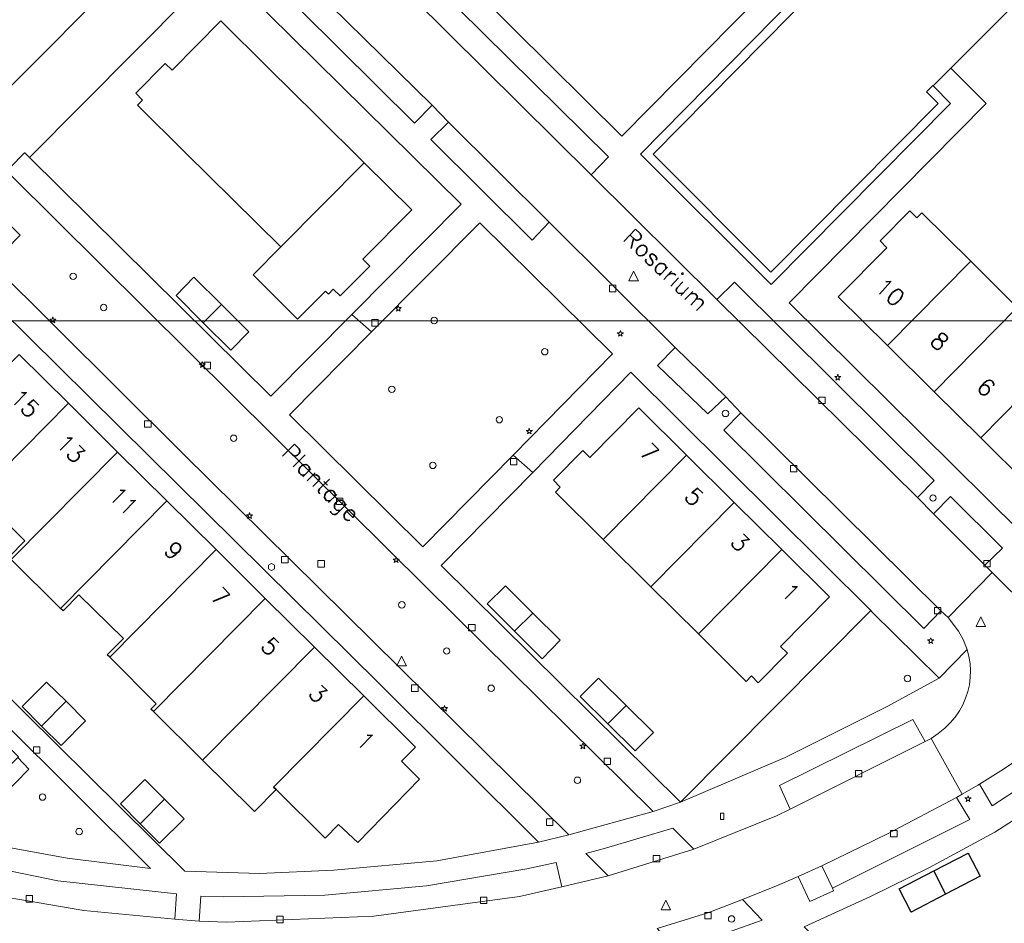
# Model space of a CAD drawing. Header units: metres. Extents: x 105376 to 107446, y 444190 to 447356.
# Tile 25 of 90: x 106527 to 106604, y 446349 to 446419. Entities that reach past the tile are written whole.
import ezdxf
from ezdxf.enums import TextEntityAlignment as Align

# ---------------------------------------------------------------- set-up
doc = ezdxf.new("R2010")
doc.units = ezdxf.units.M
doc.header["$MEASUREMENT"] = 0
for name, color, linetype, lineweight in [('begroeid terreindeel kenmerkpunt', 3, 'Continuous', 0), ('huisnummerreeks BGT', 7, 'Continuous', 0), ('onbegroeid terreindeel vlak', 5, 'Continuous', 0), ('openbare ruimte label tekst', 7, 'Continuous', 0), ('pand vlak gecombineerd BAG en BGT', 1, 'Continuous', 30), ('s_boom', 7, 'Continuous', 0), ('s_brandkraan_brandput', 7, 'Continuous', 0), ('s_container', 7, 'Continuous', 0), ('s_gaskast', 7, 'Continuous', 13), ('s_lantaarnpaal_lichtmast', 7, 'Continuous', 0), ('s_rioolput', 7, 'Continuous', 0), ('s_straatkolk_trottoirkolk', 7, 'Continuous', 0), ('wegdeel vlak', 2, 'Continuous', 0)]:
    doc.layers.add(name, color=color, linetype=linetype, lineweight=lineweight)
doc.styles.get("Standard").update_dxf_attribs({"font": 'romans.shx'})

msp = doc.modelspace()

# ---------------------------------------------------------------- linework, layer by layer
at = {"linetype": 'Continuous', "lineweight": 0, "flags": 128}
msp.add_lwpolyline([(107294.765, 445804.217), (106441.121, 445804.217), (106441.121, 446395.971), (107294.765, 446395.971)], close=True, dxfattribs=at)
msp.add_lwpolyline([(107294.765, 445804.217), (106441.121, 445804.217), (106441.121, 446395.971), (107294.765, 446395.971)], close=True, dxfattribs=at)
at = {"layer": 'begroeid terreindeel kenmerkpunt', "flags": 128}
for points in [[(106589.655, 446423.082), (106591.901, 446420.881), (106591.964, 446420.819), (106591.474, 446420.319), (106589.657, 446422.027), (106576.741, 446408.953), (106585.908, 446399.762), (106598.951, 446412.897), (106598.034, 446413.801), (106598.53, 446414.295), (106598.563, 446414.261), (106599.923, 446412.896), (106585.942, 446398.779), (106575.751, 446408.954)], [(106589.655, 446423.082), (106591.901, 446420.881), (106591.964, 446420.819), (106591.474, 446420.319), (106589.657, 446422.027), (106576.741, 446408.953), (106585.908, 446399.762), (106598.951, 446412.897), (106598.034, 446413.801), (106598.53, 446414.295), (106598.563, 446414.261), (106599.923, 446412.896), (106585.942, 446398.779), (106575.751, 446408.954)], [(106570.17, 446355.917), (106556.999, 446368.917), (106540.055, 446385.657), (106525.215, 446400.408), (106527.398, 446402.623), (106524.768, 446405.264), (106526.763, 446407.243), (106544.02, 446390.115), (106559.011, 446375.259), (106576.751, 446357.726)], [(106570.17, 446355.917), (106556.999, 446368.917), (106540.055, 446385.657), (106525.215, 446400.408), (106527.398, 446402.623), (106524.768, 446405.264), (106526.763, 446407.243), (106544.02, 446390.115), (106559.011, 446375.259), (106576.751, 446357.726)], [(106554.802, 446395.101), (106563.226, 446403.608), (106573.563, 446393.377), (106565.819, 446385.489), (106558.803, 446378.341), (106548.408, 446388.644)], [(106554.802, 446395.101), (106563.226, 446403.608), (106573.563, 446393.377), (106565.819, 446385.489), (106558.803, 446378.341), (106548.408, 446388.644)], [(106578.861, 446358.464), (106593.693, 446373.386), (106593.821, 446373.259), (106599.024, 446368.124), (106594.967, 446365.911), (106587.035, 446361.927)], [(106578.861, 446358.464), (106593.693, 446373.386), (106593.821, 446373.259), (106599.024, 446368.124), (106594.967, 446365.911), (106587.035, 446361.927)], [(106509.453, 446359.975), (106520.09, 446370.672), (106537.567, 446353.292), (106531.08, 446354.091), (106524.65, 446355.263), (106524.848, 446356.099), (106523.176, 446356.49), (106522.925, 446355.643), (106519.887, 446356.381), (106517.945, 446356.962), (106518.074, 446357.384), (106518.928, 446358.283), (106521.669, 446361.025), (106524.995, 446357.884), (106528.077, 446361.032), (106527.222, 446361.942), (106527.278, 446361.998), (106523.018, 446366.23), (106521.287, 446364.497), (106517.953, 446367.819), (106510.09, 446359.721)], [(106509.453, 446359.975), (106520.09, 446370.672), (106537.567, 446353.292), (106531.08, 446354.091), (106524.65, 446355.263), (106524.848, 446356.099), (106523.176, 446356.49), (106522.925, 446355.643), (106519.887, 446356.381), (106517.945, 446356.962), (106518.074, 446357.384), (106518.928, 446358.283), (106521.669, 446361.025), (106524.995, 446357.884), (106528.077, 446361.032), (106527.222, 446361.942), (106527.278, 446361.998), (106523.018, 446366.23), (106521.287, 446364.497), (106517.953, 446367.819), (106510.09, 446359.721)], [(106573.028, 446354.879), (106578.262, 446356.424), (106579.92, 446354.797), (106573.228, 446352.727), (106571.499, 446354.468)], [(106573.028, 446354.879), (106578.262, 446356.424), (106579.92, 446354.797), (106573.228, 446352.727), (106571.499, 446354.468)], [(106585.245, 446349.255), (106578.599, 446346.897), (106577.053, 446348.614), (106581.012, 446349.833), (106583.7, 446350.863)], [(106585.245, 446349.255), (106578.599, 446346.897), (106577.053, 446348.614), (106581.012, 446349.833), (106583.7, 446350.863)]]:
    msp.add_lwpolyline(points, close=True, dxfattribs=at)
at = {"layer": 'onbegroeid terreindeel vlak', "flags": 128}
for points in [[(106602.701, 446412.89), (106599.944, 446415.636), (106614.214, 446429.966), (106639.24, 446405.196), (106618.268, 446384.077), (106613.456, 446379.423), (106609.251, 446375.696), (106607.867, 446377.065), (106587.353, 446397.356)], [(106528.151, 446408.687), (106540.498, 446421.163), (106542.993, 446423.592), (106561.78, 446405.047), (106553.257, 446396.448), (106546.958, 446390.092)], [(106546.774, 446415.648), (106543.053, 446419.331), (106539.251, 446415.488), (106538.71, 446416.022), (106536.413, 446413.692), (106536.942, 446413.146), (106536.553, 446412.769), (106540.276, 446409.084), (106543.996, 446405.401), (106547.716, 446401.718), (106545.556, 446399.536), (106549.023, 446396.089), (106551.196, 446398.274), (106551.429, 446398.043), (106551.816, 446398.434), (106552.356, 446397.898), (106554.659, 446400.22), (106554.119, 446400.755), (106557.935, 446404.6), (106554.215, 446408.283), (106550.494, 446411.966)], [(106612.368, 446389.828), (106614.957, 446392.456), (106611.332, 446396.048), (106608.743, 446393.419), (106605.118, 446397.009), (106601.494, 446400.599), (106597.672, 446404.385), (106597.278, 446403.988), (106596.738, 446404.523), (106594.421, 446402.188), (106594.96, 446401.652), (106591.168, 446397.831), (106594.991, 446394.046), (106598.641, 446390.434), (106602.267, 446386.844), (106605.893, 446383.255), (106609.716, 446379.47), (106613.532, 446383.331), (106614.063, 446382.806), (106616.346, 446385.12), (106615.806, 446385.636), (106616.19, 446386.042)], [(106541.685, 446395.816), (106543.835, 446393.669), (106545.237, 446395.098), (106543.097, 446397.23), (106540.956, 446399.361), (106539.565, 446397.933)], [(106567.352, 446384.152), (106575.006, 446391.961), (106593.693, 446373.386), (106578.861, 446358.464), (106560.233, 446376.889)], [(106590.486, 446374.451), (106586.77, 446378.132), (106583.054, 446381.812), (106579.338, 446385.493), (106575.622, 446389.173), (106571.808, 446385.323), (106571.268, 446385.857), (106568.967, 446383.534), (106569.507, 446382.999), (106569.12, 446382.609), (106572.836, 446378.928), (106576.552, 446375.247), (106580.268, 446371.566), (106583.998, 446367.871), (106584.394, 446368.29), (106584.925, 446367.75), (106587.219, 446370.071), (106586.669, 446370.586)], [(106563.811, 446373.905), (106565.94, 446371.776), (106568.079, 446369.637), (106569.491, 446371.07), (106567.36, 446373.195), (106565.228, 446375.32)], [(106530.606, 446362.877), (106532.505, 446364.789), (106531.004, 446366.321), (106529.459, 446367.815), (106527.56, 446365.903), (106529.084, 446364.39)], [(106571.06, 446366.691), (106573.211, 446364.563), (106575.35, 446362.446), (106576.758, 446363.874), (106574.625, 446365.993), (106572.492, 446368.111)], [(106537.122, 446360.223), (106535.219, 446358.317), (106536.758, 446356.773), (106538.282, 446355.259), (106540.185, 446357.165), (106538.656, 446358.684)], [(106596.851, 446349.888), (106599.535, 446351.285), (106602.22, 446352.682), (106601.292, 446354.492), (106598.607, 446353.095), (106595.923, 446351.698)]]:
    msp.add_lwpolyline(points, close=True, dxfattribs=at)
for points in [[(106521.108, 446401.577), (106537.45, 446385.438), (106555.386, 446367.706), (106567.811, 446355.334), (106559.89, 446353.88), (106551.868, 446353.159), (106546.06, 446352.889), (106540.249, 446353.077), (106522.776, 446370.339)], [(106526.714, 446377.356), (106530.558, 446373.557), (106530.749, 446373.369), (106531.989, 446374.619), (106535.455, 446371.205), (106534.194, 446369.949), (106534.394, 446369.748), (106538.001, 446366.13), (106537.6, 446365.716), (106537.799, 446365.519), (106541.632, 446361.726), (106545.473, 446357.926), (106545.67, 446357.731), (106547.357, 446359.435), (106551.19, 446355.644), (106552.232, 446356.715), (106553.718, 446355.322), (106558.533, 446360.243), (106557.125, 446361.654), (106558.207, 446362.749), (106554.187, 446366.732), (106550.353, 446370.53), (106546.515, 446374.333), (106542.673, 446378.139), (106538.842, 446381.935), (106535.007, 446385.734), (106531.171, 446389.535), (106527.337, 446393.333)], [(106524.341, 446382.221), (106527.775, 446378.81), (106526.524, 446377.544)], [(106604.891, 446330.724), (106603.939, 446331.925), (106602.025, 446334.243), (106599.021, 446337.666), (106596.687, 446340.22), (106595.027, 446341.966), (106588.513, 446348.75), (106593.672, 446351.103), (106598.286, 446353.375), (106603.378, 446356.132), (106608.181, 446359.217)]]:
    msp.add_lwpolyline(points, dxfattribs=at)
at = {"layer": 'pand vlak gecombineerd BAG en BGT', "flags": 128}
for points in [[(106554.215, 446408.283), (106557.935, 446404.6), (106554.119, 446400.755), (106554.659, 446400.22), (106552.356, 446397.898), (106551.816, 446398.434), (106551.429, 446398.043), (106551.196, 446398.274), (106549.023, 446396.089), (106545.556, 446399.536), (106547.716, 446401.718)], [(106554.215, 446408.283), (106557.935, 446404.6), (106554.119, 446400.755), (106554.659, 446400.22), (106552.356, 446397.898), (106551.816, 446398.434), (106551.429, 446398.043), (106551.196, 446398.274), (106549.023, 446396.089), (106545.556, 446399.536), (106547.716, 446401.718)], [(106594.991, 446394.046), (106591.168, 446397.831), (106594.96, 446401.652), (106594.421, 446402.188), (106596.738, 446404.523), (106597.278, 446403.988), (106597.672, 446404.385), (106601.494, 446400.599)], [(106594.991, 446394.046), (106591.168, 446397.831), (106594.96, 446401.652), (106594.421, 446402.188), (106596.738, 446404.523), (106597.278, 446403.988), (106597.672, 446404.385), (106601.494, 446400.599)], [(106601.494, 446400.599), (106605.118, 446397.009), (106598.641, 446390.434), (106594.991, 446394.046)], [(106601.494, 446400.599), (106605.118, 446397.009), (106598.641, 446390.434), (106594.991, 446394.046)], [(106539.565, 446397.933), (106540.956, 446399.361), (106543.097, 446397.23), (106541.685, 446395.816)], [(106539.565, 446397.933), (106540.956, 446399.361), (106543.097, 446397.23), (106541.685, 446395.816)], [(106543.097, 446397.23), (106545.237, 446395.098), (106543.835, 446393.669), (106541.685, 446395.816)], [(106543.097, 446397.23), (106545.237, 446395.098), (106543.835, 446393.669), (106541.685, 446395.816)], [(106598.641, 446390.434), (106605.118, 446397.009), (106608.743, 446393.419), (106602.267, 446386.844)], [(106598.641, 446390.434), (106605.118, 446397.009), (106608.743, 446393.419), (106602.267, 446386.844)], [(106608.743, 446393.419), (106611.332, 446396.048), (106614.957, 446392.456), (106612.368, 446389.828), (106605.893, 446383.255), (106602.267, 446386.844)], [(106608.743, 446393.419), (106611.332, 446396.048), (106614.957, 446392.456), (106612.368, 446389.828), (106605.893, 446383.255), (106602.267, 446386.844)], [(106527.337, 446393.333), (106531.171, 446389.535), (106522.446, 446380.719), (106518.607, 446384.52)], [(106527.337, 446393.333), (106531.171, 446389.535), (106522.446, 446380.719), (106518.607, 446384.52)], [(106526.714, 446377.356), (106526.524, 446377.544), (106527.775, 446378.81), (106524.341, 446382.221), (106522.634, 446380.533), (106522.446, 446380.719), (106531.171, 446389.535), (106535.007, 446385.734)], [(106526.714, 446377.356), (106526.524, 446377.544), (106527.775, 446378.81), (106524.341, 446382.221), (106522.634, 446380.533), (106522.446, 446380.719), (106531.171, 446389.535), (106535.007, 446385.734)], [(106572.836, 446378.928), (106569.12, 446382.609), (106569.507, 446382.999), (106568.967, 446383.534), (106571.268, 446385.857), (106571.808, 446385.323), (106575.622, 446389.173), (106579.338, 446385.493)], [(106572.836, 446378.928), (106569.12, 446382.609), (106569.507, 446382.999), (106568.967, 446383.534), (106571.268, 446385.857), (106571.808, 446385.323), (106575.622, 446389.173), (106579.338, 446385.493)], [(106526.714, 446377.356), (106535.007, 446385.734), (106538.842, 446381.935), (106530.558, 446373.557)], [(106526.714, 446377.356), (106535.007, 446385.734), (106538.842, 446381.935), (106530.558, 446373.557)], [(106576.552, 446375.247), (106572.836, 446378.928), (106579.338, 446385.493), (106583.054, 446381.812)], [(106576.552, 446375.247), (106572.836, 446378.928), (106579.338, 446385.493), (106583.054, 446381.812)], [(106542.673, 446378.139), (106534.394, 446369.748), (106534.194, 446369.949), (106535.455, 446371.205), (106531.989, 446374.619), (106530.749, 446373.369), (106530.558, 446373.557), (106538.842, 446381.935)], [(106542.673, 446378.139), (106534.394, 446369.748), (106534.194, 446369.949), (106535.455, 446371.205), (106531.989, 446374.619), (106530.749, 446373.369), (106530.558, 446373.557), (106538.842, 446381.935)], [(106583.054, 446381.812), (106586.77, 446378.132), (106580.268, 446371.566), (106576.552, 446375.247)], [(106583.054, 446381.812), (106586.77, 446378.132), (106580.268, 446371.566), (106576.552, 446375.247)], [(106534.394, 446369.748), (106542.673, 446378.139), (106546.515, 446374.333), (106537.799, 446365.519), (106537.6, 446365.716), (106538.001, 446366.13)], [(106534.394, 446369.748), (106542.673, 446378.139), (106546.515, 446374.333), (106537.799, 446365.519), (106537.6, 446365.716), (106538.001, 446366.13)], [(106586.77, 446378.132), (106590.486, 446374.451), (106586.669, 446370.586), (106587.219, 446370.071), (106584.925, 446367.75), (106584.394, 446368.29), (106583.998, 446367.871), (106580.268, 446371.566)], [(106586.77, 446378.132), (106590.486, 446374.451), (106586.669, 446370.586), (106587.219, 446370.071), (106584.925, 446367.75), (106584.394, 446368.29), (106583.998, 446367.871), (106580.268, 446371.566)], [(106567.36, 446373.195), (106565.94, 446371.776), (106563.811, 446373.905), (106565.228, 446375.32)], [(106567.36, 446373.195), (106565.94, 446371.776), (106563.811, 446373.905), (106565.228, 446375.32)], [(106541.632, 446361.726), (106537.799, 446365.519), (106546.515, 446374.333), (106550.353, 446370.53)], [(106541.632, 446361.726), (106537.799, 446365.519), (106546.515, 446374.333), (106550.353, 446370.53)], [(106567.36, 446373.195), (106569.491, 446371.07), (106568.079, 446369.637), (106565.94, 446371.776)], [(106567.36, 446373.195), (106569.491, 446371.07), (106568.079, 446369.637), (106565.94, 446371.776)], [(106550.353, 446370.53), (106554.187, 446366.732), (106547.159, 446359.63), (106547.352, 446359.44), (106547.357, 446359.435), (106545.67, 446357.731), (106545.473, 446357.926), (106541.632, 446361.726)], [(106550.353, 446370.53), (106554.187, 446366.732), (106547.159, 446359.63), (106547.352, 446359.44), (106547.357, 446359.435), (106545.67, 446357.731), (106545.473, 446357.926), (106541.632, 446361.726)], [(106529.084, 446364.39), (106527.56, 446365.903), (106529.459, 446367.815), (106531.004, 446366.321)], [(106529.084, 446364.39), (106527.56, 446365.903), (106529.459, 446367.815), (106531.004, 446366.321)], [(106573.211, 446364.563), (106571.06, 446366.691), (106572.492, 446368.111), (106574.625, 446365.993)], [(106573.211, 446364.563), (106571.06, 446366.691), (106572.492, 446368.111), (106574.625, 446365.993)], [(106531.004, 446366.321), (106532.505, 446364.789), (106530.606, 446362.877), (106529.084, 446364.39)], [(106531.004, 446366.321), (106532.505, 446364.789), (106530.606, 446362.877), (106529.084, 446364.39)], [(106558.207, 446362.749), (106557.125, 446361.654), (106558.533, 446360.243), (106553.718, 446355.322), (106552.232, 446356.715), (106551.19, 446355.644), (106547.357, 446359.435), (106547.352, 446359.44), (106547.159, 446359.63), (106554.187, 446366.732)], [(106558.207, 446362.749), (106557.125, 446361.654), (106558.533, 446360.243), (106553.718, 446355.322), (106552.232, 446356.715), (106551.19, 446355.644), (106547.357, 446359.435), (106547.352, 446359.44), (106547.159, 446359.63), (106554.187, 446366.732)], [(106574.625, 446365.993), (106576.758, 446363.874), (106575.35, 446362.446), (106573.211, 446364.563)], [(106574.625, 446365.993), (106576.758, 446363.874), (106575.35, 446362.446), (106573.211, 446364.563)], [(106538.656, 446358.684), (106536.758, 446356.773), (106535.219, 446358.317), (106537.122, 446360.223)], [(106538.656, 446358.684), (106536.758, 446356.773), (106535.219, 446358.317), (106537.122, 446360.223)], [(106540.185, 446357.165), (106538.282, 446355.259), (106536.758, 446356.773), (106538.656, 446358.684)], [(106540.185, 446357.165), (106538.282, 446355.259), (106536.758, 446356.773), (106538.656, 446358.684)], [(106601.292, 446354.492), (106602.22, 446352.682), (106599.535, 446351.285), (106598.607, 446353.095)], [(106601.292, 446354.492), (106602.22, 446352.682), (106599.535, 446351.285), (106598.607, 446353.095)], [(106595.923, 446351.698), (106598.607, 446353.095), (106599.535, 446351.285), (106596.851, 446349.888)], [(106595.923, 446351.698), (106598.607, 446353.095), (106599.535, 446351.285), (106596.851, 446349.888)]]:
    msp.add_lwpolyline(points, close=True, dxfattribs=at)
at = {"layer": 's_boom', "color": 251, "linetype": 'Continuous', "lineweight": 0, "flags": 128}
for points in [[(106531.293, 446399.429, 1), (106531.793, 446399.429, 1)], [(106533.67, 446396.997, 1), (106534.17, 446396.997, 1)], [(106559.43, 446395.986, 1), (106559.93, 446395.986, 1)], [(106568.042, 446393.553, 1), (106568.542, 446393.553, 1)], [(106556.125, 446390.626, 1), (106556.625, 446390.626, 1)], [(106564.505, 446388.255, 1), (106565.005, 446388.255, 1)], [(106582.129, 446388.746, 1), (106582.629, 446388.746, 1)], [(106543.799, 446386.814, 1), (106544.299, 446386.814, 1)], [(106559.325, 446384.697, 1), (106559.825, 446384.697, 1)], [(106598.298, 446382.155, 1), (106598.798, 446382.155, 1)], [(106556.908, 446373.831, 1), (106557.408, 446373.831, 1)], [(106560.397, 446370.232, 1), (106560.897, 446370.232, 1)], [(106563.87, 446367.331, 1), (106564.37, 446367.331, 1)], [(106570.591, 446360.164, 1), (106571.091, 446360.164, 1)], [(106528.905, 446358.855, 1), (106529.405, 446358.855, 1)], [(106531.756, 446356.164, 1), (106532.256, 446356.164, 1)], [(106582.604, 446349.359, 1), (106583.104, 446349.359, 1)]]:
    msp.add_lwpolyline(points, format="xyb", close=True, dxfattribs=at)
at = {"layer": 's_brandkraan_brandput', "color": 7, "linetype": 'Continuous', "lineweight": 0, "flags": 128}
msp.add_lwpolyline([(106546.763, 446376.921), (106546.763, 446376.646), (106547.001, 446376.509), (106547.239, 446376.646), (106547.239, 446376.921), (106547.001, 446377.059)], close=True, dxfattribs=at)
at = {"layer": 's_container', "color": 7, "linetype": 'Continuous', "lineweight": 0, "flags": 128}
msp.add_lwpolyline([(106582.001, 446357.597), (106582.251, 446357.597), (106582.251, 446357.097), (106582.001, 446357.097)], close=True, dxfattribs=at)
at = {"layer": 's_gaskast', "color": 7, "linetype": 'Continuous', "lineweight": 13, "flags": 128}
msp.add_lwpolyline([(106596.307, 446368.093, 1), (106596.807, 446368.093, 1)], format="xyb", close=True, dxfattribs=at)
at = {"layer": 's_lantaarnpaal_lichtmast', "color": 7, "linetype": 'Continuous', "lineweight": 0, "flags": 128}
for points in [[(106556.821, 446396.986), (106556.639, 446396.986), (106556.786, 446396.879), (106556.73, 446396.707), (106556.877, 446396.813), (106557.024, 446396.707), (106556.968, 446396.879), (106557.115, 446396.986), (106556.933, 446396.986), (106556.877, 446397.159)], [(106529.898, 446396.087), (106529.716, 446396.087), (106529.863, 446395.98), (106529.807, 446395.808), (106529.954, 446395.914), (106530.101, 446395.808), (106530.045, 446395.98), (106530.192, 446396.087), (106530.01, 446396.087), (106529.954, 446396.26)], [(106574.129, 446395.033), (106573.947, 446395.033), (106574.094, 446394.926), (106574.038, 446394.754), (106574.185, 446394.86), (106574.332, 446394.754), (106574.276, 446394.926), (106574.423, 446395.033), (106574.241, 446395.033), (106574.185, 446395.206)], [(106541.551, 446392.611), (106541.369, 446392.611), (106541.516, 446392.504), (106541.46, 446392.332), (106541.607, 446392.438), (106541.754, 446392.332), (106541.698, 446392.504), (106541.845, 446392.611), (106541.663, 446392.611), (106541.607, 446392.784)], [(106591.07, 446391.621), (106590.888, 446391.621), (106591.035, 446391.514), (106590.979, 446391.342), (106591.126, 446391.448), (106591.273, 446391.342), (106591.217, 446391.514), (106591.364, 446391.621), (106591.182, 446391.621), (106591.126, 446391.794)], [(106567.031, 446387.425), (106566.849, 446387.425), (106566.996, 446387.318), (106566.94, 446387.146), (106567.087, 446387.252), (106567.234, 446387.146), (106567.178, 446387.318), (106567.325, 446387.425), (106567.143, 446387.425), (106567.087, 446387.598)], [(106545.23, 446380.847), (106545.048, 446380.847), (106545.195, 446380.74), (106545.139, 446380.568), (106545.286, 446380.674), (106545.433, 446380.568), (106545.377, 446380.74), (106545.524, 446380.847), (106545.342, 446380.847), (106545.286, 446381.02)], [(106556.655, 446377.401), (106556.473, 446377.401), (106556.62, 446377.294), (106556.564, 446377.122), (106556.711, 446377.228), (106556.858, 446377.122), (106556.802, 446377.294), (106556.949, 446377.401), (106556.767, 446377.401), (106556.711, 446377.574)], [(106598.316, 446371.099), (106598.134, 446371.099), (106598.281, 446370.992), (106598.225, 446370.82), (106598.372, 446370.926), (106598.519, 446370.82), (106598.463, 446370.992), (106598.61, 446371.099), (106598.428, 446371.099), (106598.372, 446371.272)], [(106560.432, 446365.823), (106560.25, 446365.823), (106560.397, 446365.716), (106560.341, 446365.544), (106560.488, 446365.65), (106560.635, 446365.544), (106560.579, 446365.716), (106560.726, 446365.823), (106560.544, 446365.823), (106560.488, 446365.996)], [(106571.206, 446362.892), (106571.024, 446362.892), (106571.171, 446362.785), (106571.115, 446362.613), (106571.262, 446362.719), (106571.409, 446362.613), (106571.353, 446362.785), (106571.5, 446362.892), (106571.318, 446362.892), (106571.262, 446363.065)], [(106601.225, 446358.788), (106601.043, 446358.788), (106601.19, 446358.681), (106601.134, 446358.509), (106601.281, 446358.615), (106601.428, 446358.509), (106601.372, 446358.681), (106601.519, 446358.788), (106601.337, 446358.788), (106601.281, 446358.961)]]:
    msp.add_lwpolyline(points, close=True, dxfattribs=at)
at = {"layer": 's_rioolput', "color": 7, "linetype": 'Continuous', "lineweight": 0, "flags": 128}
for points in [[(106574.845, 446399.07), (106575.595, 446399.07), (106575.22, 446399.82)], [(106601.903, 446372.157), (106602.653, 446372.157), (106602.278, 446372.907)], [(106556.759, 446369.082), (106557.509, 446369.082), (106557.134, 446369.832)], [(106577.355, 446350.077), (106578.105, 446350.077), (106577.73, 446350.827)]]:
    msp.add_lwpolyline(points, close=True, dxfattribs=at)
at = {"layer": 's_straatkolk_trottoirkolk', "color": 7, "linetype": 'Continuous', "lineweight": 0, "flags": 128}
for points in [[(106573.341, 446398.727), (106573.841, 446398.727), (106573.841, 446398.227), (106573.341, 446398.227)], [(106554.823, 446396.054), (106555.323, 446396.054), (106555.323, 446395.554), (106554.823, 446395.554)], [(106541.747, 446392.728), (106542.247, 446392.728), (106542.247, 446392.228), (106541.747, 446392.228)], [(106589.652, 446390.008), (106590.152, 446390.008), (106590.152, 446389.508), (106589.652, 446389.508)], [(106537.112, 446388.171), (106537.612, 446388.171), (106537.612, 446387.671), (106537.112, 446387.671)], [(106565.614, 446385.237), (106566.114, 446385.237), (106566.114, 446384.737), (106565.614, 446384.737)], [(106587.45, 446384.689), (106587.95, 446384.689), (106587.95, 446384.189), (106587.45, 446384.189)], [(106552.06, 446382.15), (106552.56, 446382.15), (106552.56, 446381.65), (106552.06, 446381.65)], [(106547.784, 446377.606), (106548.284, 446377.606), (106548.284, 446377.106), (106547.784, 446377.106)], [(106550.621, 446377.275), (106551.121, 446377.275), (106551.121, 446376.775), (106550.621, 446376.775)], [(106602.501, 446377.281), (106603.001, 446377.281), (106603.001, 446376.781), (106602.501, 446376.781)], [(106598.654, 446373.63), (106599.154, 446373.63), (106599.154, 446373.13), (106598.654, 446373.13)], [(106562.361, 446372.311), (106562.861, 446372.311), (106562.861, 446371.811), (106562.361, 446371.811)], [(106557.92, 446367.592), (106558.42, 446367.592), (106558.42, 446367.092), (106557.92, 446367.092)], [(106528.447, 446362.779), (106528.947, 446362.779), (106528.947, 446362.279), (106528.447, 446362.279)], [(106572.926, 446361.884), (106573.426, 446361.884), (106573.426, 446361.384), (106572.926, 446361.384)], [(106592.51, 446360.923), (106593.01, 446360.923), (106593.01, 446360.423), (106592.51, 446360.423)], [(106568.427, 446357.15), (106568.927, 446357.15), (106568.927, 446356.65), (106568.427, 446356.65)], [(106595.245, 446356.258), (106595.745, 446356.258), (106595.745, 446355.758), (106595.245, 446355.758)], [(106576.753, 446354.312), (106577.253, 446354.312), (106577.253, 446353.812), (106576.753, 446353.812)], [(106527.868, 446351.175), (106528.368, 446351.175), (106528.368, 446350.675), (106527.868, 446350.675)], [(106563.28, 446351.05), (106563.78, 446351.05), (106563.78, 446350.55), (106563.28, 446350.55)], [(106547.406, 446349.562), (106547.906, 446349.562), (106547.906, 446349.062), (106547.406, 446349.062)], [(106580.768, 446349.869), (106581.268, 446349.869), (106581.268, 446349.369), (106580.768, 446349.369)]]:
    msp.add_lwpolyline(points, close=True, dxfattribs=at)
at = {"layer": 'wegdeel vlak', "flags": 128}
for points in [[(106551.889, 446432.584), (106574.31, 446410.355), (106589.542, 446425.799)], [(106551.889, 446432.584), (106574.31, 446410.355), (106589.542, 446425.799)], [(106589.655, 446423.082), (106575.751, 446408.954), (106585.942, 446398.779), (106599.923, 446412.896), (106598.563, 446414.261), (106599.944, 446415.636), (106602.701, 446412.89), (106587.353, 446397.356), (106607.867, 446377.065), (106605.188, 446374.355), (106604.157, 446375.373), (106603.167, 446376.356), (106602.592, 446376.918), (106603.977, 446378.249), (106599.926, 446382.266), (106598.587, 446380.927), (106597.331, 446382.199), (106598.641, 446383.528), (106583.072, 446398.97), (106581.708, 446397.618), (106571.919, 446407.346), (106573.251, 446408.734), (106553.736, 446428.022)], [(106589.655, 446423.082), (106575.751, 446408.954), (106585.942, 446398.779), (106599.923, 446412.896), (106598.563, 446414.261), (106599.944, 446415.636), (106602.701, 446412.89), (106587.353, 446397.356), (106607.867, 446377.065), (106605.188, 446374.355), (106604.157, 446375.373), (106603.167, 446376.356), (106602.592, 446376.918), (106603.977, 446378.249), (106599.926, 446382.266), (106598.587, 446380.927), (106597.331, 446382.199), (106598.641, 446383.528), (106583.072, 446398.97), (106581.708, 446397.618), (106571.919, 446407.346), (106573.251, 446408.734), (106553.736, 446428.022)], [(106546.318, 446423.087), (106558.147, 446411.367), (106559.512, 446412.764), (106560.779, 446411.449), (106559.419, 446410.092), (106567.323, 446402.254), (106568.641, 446403.65), (106578.465, 446393.893), (106577.09, 446392.479), (106581.002, 446388.718), (106582.397, 446390.031), (106583.565, 446388.787), (106582.242, 446387.436), (106597.832, 446371.98), (106599.158, 446373.353), (106599.719, 446372.837), (106600.545, 446371.784), (106600.913, 446371.121), (106601.216, 446370.34), (106599.024, 446368.124), (106593.821, 446373.259), (106593.693, 446373.386), (106575.006, 446391.961), (106567.352, 446384.152), (106565.819, 446385.489), (106573.563, 446393.377), (106563.226, 446403.608), (106554.802, 446395.101), (106553.257, 446396.448), (106561.78, 446405.047), (106542.993, 446423.592)], [(106546.318, 446423.087), (106558.147, 446411.367), (106559.512, 446412.764), (106560.779, 446411.449), (106559.419, 446410.092), (106567.323, 446402.254), (106568.641, 446403.65), (106578.465, 446393.893), (106577.09, 446392.479), (106581.002, 446388.718), (106582.397, 446390.031), (106583.565, 446388.787), (106582.242, 446387.436), (106597.832, 446371.98), (106599.158, 446373.353), (106599.719, 446372.837), (106600.545, 446371.784), (106600.913, 446371.121), (106601.216, 446370.34), (106599.024, 446368.124), (106593.821, 446373.259), (106593.693, 446373.386), (106575.006, 446391.961), (106567.352, 446384.152), (106565.819, 446385.489), (106573.563, 446393.377), (106563.226, 446403.608), (106554.802, 446395.101), (106553.257, 446396.448), (106561.78, 446405.047), (106542.993, 446423.592)], [(106520.834, 446402.002), (106527.751, 446409.038), (106527.773, 446409.06), (106528.151, 446408.687), (106546.958, 446390.092), (106553.257, 446396.448), (106554.802, 446395.101), (106548.408, 446388.644), (106558.803, 446378.341), (106565.819, 446385.489), (106567.352, 446384.152), (106560.233, 446376.889), (106578.861, 446358.464), (106576.751, 446357.726), (106559.011, 446375.259), (106544.02, 446390.115), (106526.763, 446407.243)], [(106520.834, 446402.002), (106527.751, 446409.038), (106527.773, 446409.06), (106528.151, 446408.687), (106546.958, 446390.092), (106553.257, 446396.448), (106554.802, 446395.101), (106548.408, 446388.644), (106558.803, 446378.341), (106565.819, 446385.489), (106567.352, 446384.152), (106560.233, 446376.889), (106578.861, 446358.464), (106576.751, 446357.726), (106559.011, 446375.259), (106544.02, 446390.115), (106526.763, 446407.243)], [(106524.768, 446405.264), (106527.398, 446402.623), (106525.215, 446400.408), (106540.055, 446385.657), (106556.999, 446368.917), (106570.17, 446355.917), (106567.811, 446355.334), (106555.386, 446367.706), (106537.45, 446385.438), (106521.108, 446401.577)], [(106524.768, 446405.264), (106527.398, 446402.623), (106525.215, 446400.408), (106540.055, 446385.657), (106556.999, 446368.917), (106570.17, 446355.917), (106567.811, 446355.334), (106555.386, 446367.706), (106537.45, 446385.438), (106521.108, 446401.577)], [(106609.325, 446364.612), (106604.053, 446361.041), (106602.181, 446359.871), (106602.037, 446359.79), (106600.83, 446359.088), (106598.412, 446363.407), (106598.955, 446363.799), (106599.471, 446364.226), (106599.892, 446364.633), (106600.271, 446365.079), (106600.603, 446365.561), (106600.87, 446366.044), (106601.091, 446366.549), (106601.263, 446367.073), (106601.384, 446367.611), (106601.455, 446368.159), (106601.473, 446368.71), (106601.439, 446369.261), (106601.353, 446369.806), (106601.216, 446370.34), (106600.913, 446371.121), (106600.545, 446371.784), (106599.719, 446372.837), (106603.167, 446376.356), (106604.157, 446375.373)], [(106609.325, 446364.612), (106604.053, 446361.041), (106602.181, 446359.871), (106602.037, 446359.79), (106600.83, 446359.088), (106598.412, 446363.407), (106598.955, 446363.799), (106599.471, 446364.226), (106599.892, 446364.633), (106600.271, 446365.079), (106600.603, 446365.561), (106600.87, 446366.044), (106601.091, 446366.549), (106601.263, 446367.073), (106601.384, 446367.611), (106601.455, 446368.159), (106601.473, 446368.71), (106601.439, 446369.261), (106601.353, 446369.806), (106601.216, 446370.34), (106600.913, 446371.121), (106600.545, 446371.784), (106599.719, 446372.837), (106603.167, 446376.356), (106604.157, 446375.373)], [(106524.65, 446355.263), (106531.08, 446354.091), (106537.567, 446353.292), (106520.09, 446370.672)], [(106524.65, 446355.263), (106531.08, 446354.091), (106537.567, 446353.292), (106520.09, 446370.672)], [(106522.776, 446370.339), (106540.249, 446353.077), (106546.06, 446352.889), (106551.868, 446353.159), (106559.89, 446353.88), (106567.811, 446355.334), (106570.17, 446355.917), (106576.751, 446357.726), (106578.861, 446358.464), (106587.035, 446361.927), (106594.967, 446365.911), (106599.024, 446368.124), (106601.216, 446370.34), (106601.353, 446369.806), (106601.439, 446369.261), (106601.473, 446368.71), (106601.455, 446368.159), (106601.384, 446367.611), (106601.263, 446367.073), (106601.091, 446366.549), (106600.87, 446366.044), (106600.603, 446365.561), (106600.271, 446365.079), (106599.892, 446364.633), (106599.471, 446364.226), (106598.955, 446363.799), (106598.412, 446363.407), (106597.933, 446363.188), (106596.968, 446364.89), (106586.597, 446359.748), (106587.407, 446357.913), (106586.353, 446357.393), (106579.92, 446354.797), (106578.262, 446356.424), (106573.028, 446354.879), (106571.499, 446354.468), (106573.228, 446352.727), (106569.618, 446351.864), (106569.188, 446353.766), (106566.894, 446353.264), (106559.068, 446351.951), (106551.166, 446351.224), (106543.232, 446351.085), (106541.487, 446351.139), (106541.367, 446349.194), (106539.458, 446349.33), (106539.589, 446351.308), (106530.346, 446352.332), (106521.232, 446354.185)], [(106522.776, 446370.339), (106540.249, 446353.077), (106546.06, 446352.889), (106551.868, 446353.159), (106559.89, 446353.88), (106567.811, 446355.334), (106570.17, 446355.917), (106576.751, 446357.726), (106578.861, 446358.464), (106587.035, 446361.927), (106594.967, 446365.911), (106599.024, 446368.124), (106601.216, 446370.34), (106601.353, 446369.806), (106601.439, 446369.261), (106601.473, 446368.71), (106601.455, 446368.159), (106601.384, 446367.611), (106601.263, 446367.073), (106601.091, 446366.549), (106600.87, 446366.044), (106600.603, 446365.561), (106600.271, 446365.079), (106599.892, 446364.633), (106599.471, 446364.226), (106598.955, 446363.799), (106598.412, 446363.407), (106597.933, 446363.188), (106596.968, 446364.89), (106586.597, 446359.748), (106587.407, 446357.913), (106586.353, 446357.393), (106579.92, 446354.797), (106578.262, 446356.424), (106573.028, 446354.879), (106571.499, 446354.468), (106573.228, 446352.727), (106569.618, 446351.864), (106569.188, 446353.766), (106566.894, 446353.264), (106559.068, 446351.951), (106551.166, 446351.224), (106543.232, 446351.085), (106541.487, 446351.139), (106541.367, 446349.194), (106539.458, 446349.33), (106539.589, 446351.308), (106530.346, 446352.332), (106521.232, 446354.185)], [(106525.373, 446351.208), (106532.383, 446350.024), (106539.458, 446349.33), (106541.367, 446349.194), (106543.506, 446349.096), (106554.964, 446349.563), (106566.326, 446351.119), (106569.618, 446351.864), (106573.228, 446352.727), (106579.92, 446354.797), (106586.353, 446357.393), (106587.407, 446357.913), (106597.933, 446363.188), (106598.412, 446363.407), (106600.83, 446359.088), (106600.382, 446358.817), (106595.057, 446356.011), (106589.884, 446353.486), (106588.034, 446352.677), (106586.48, 446351.998), (106583.7, 446350.863), (106581.012, 446349.833), (106577.053, 446348.614)], [(106525.373, 446351.208), (106532.383, 446350.024), (106539.458, 446349.33), (106541.367, 446349.194), (106543.506, 446349.096), (106554.964, 446349.563), (106566.326, 446351.119), (106569.618, 446351.864), (106573.228, 446352.727), (106579.92, 446354.797), (106586.353, 446357.393), (106587.407, 446357.913), (106597.933, 446363.188), (106598.412, 446363.407), (106600.83, 446359.088), (106600.382, 446358.817), (106595.057, 446356.011), (106589.884, 446353.486), (106588.034, 446352.677), (106586.48, 446351.998), (106583.7, 446350.863), (106581.012, 446349.833), (106577.053, 446348.614)], [(106578.599, 446346.897), (106585.245, 446349.255), (106583.7, 446350.863), (106586.48, 446351.998), (106588.034, 446352.677), (106588.943, 446350.721), (106590.805, 446351.543), (106590.727, 446351.762), (106601.423, 446357.106), (106600.382, 446358.817), (106600.83, 446359.088), (106602.037, 446359.79), (106602.181, 446359.871), (106603.17, 446358.175), (106605.624, 446359.772)], [(106578.599, 446346.897), (106585.245, 446349.255), (106583.7, 446350.863), (106586.48, 446351.998), (106588.034, 446352.677), (106588.943, 446350.721), (106590.805, 446351.543), (106590.727, 446351.762), (106601.423, 446357.106), (106600.382, 446358.817), (106600.83, 446359.088), (106602.037, 446359.79), (106602.181, 446359.871), (106603.17, 446358.175), (106605.624, 446359.772)], [(106608.181, 446359.217), (106603.378, 446356.132), (106598.286, 446353.375), (106593.672, 446351.103), (106588.513, 446348.75)], [(106608.181, 446359.217), (106603.378, 446356.132), (106598.286, 446353.375), (106593.672, 446351.103), (106588.513, 446348.75)]]:
    msp.add_lwpolyline(points, dxfattribs=at)
for points in [[(106599.719, 446372.837), (106599.158, 446373.353), (106583.565, 446388.787), (106582.397, 446390.031), (106578.465, 446393.893), (106568.641, 446403.65), (106560.779, 446411.449), (106559.512, 446412.764), (106547.637, 446424.425), (106545.435, 446426.525), (106549.066, 446430.131), (106552.416, 446426.659), (106571.919, 446407.346), (106581.708, 446397.618), (106597.331, 446382.199), (106598.587, 446380.927), (106602.592, 446376.918), (106603.167, 446376.356)], [(106599.719, 446372.837), (106599.158, 446373.353), (106583.565, 446388.787), (106582.397, 446390.031), (106578.465, 446393.893), (106568.641, 446403.65), (106560.779, 446411.449), (106559.512, 446412.764), (106547.637, 446424.425), (106545.435, 446426.525), (106549.066, 446430.131), (106552.416, 446426.659), (106571.919, 446407.346), (106581.708, 446397.618), (106597.331, 446382.199), (106598.587, 446380.927), (106602.592, 446376.918), (106603.167, 446376.356)], [(106517.682, 446405.17), (106515.663, 446403.155), (106503.85, 446391.177), (106489.3, 446376.511), (106488.228, 446375.435), (106484.008, 446379.63), (106490.09, 446385.763), (106492.537, 446388.233), (106516.203, 446412.12), (106517.273, 446413.198), (106533.141, 446429.191), (106533.53, 446429.584), (106537.781, 446425.38), (106537.053, 446424.65), (106524.59, 446412.164), (106520.986, 446408.542), (106518.165, 446405.651)], [(106517.682, 446405.17), (106515.663, 446403.155), (106503.85, 446391.177), (106489.3, 446376.511), (106488.228, 446375.435), (106484.008, 446379.63), (106490.09, 446385.763), (106492.537, 446388.233), (106516.203, 446412.12), (106517.273, 446413.198), (106533.141, 446429.191), (106533.53, 446429.584), (106537.781, 446425.38), (106537.053, 446424.65), (106524.59, 446412.164), (106520.986, 446408.542), (106518.165, 446405.651)], [(106597.331, 446382.199), (106581.708, 446397.618), (106583.072, 446398.97), (106598.641, 446383.528)], [(106597.331, 446382.199), (106581.708, 446397.618), (106583.072, 446398.97), (106598.641, 446383.528)], [(106582.397, 446390.031), (106581.002, 446388.718), (106577.09, 446392.479), (106578.465, 446393.893)], [(106582.397, 446390.031), (106581.002, 446388.718), (106577.09, 446392.479), (106578.465, 446393.893)], [(106599.158, 446373.353), (106597.832, 446371.98), (106582.242, 446387.436), (106583.565, 446388.787)], [(106599.158, 446373.353), (106597.832, 446371.98), (106582.242, 446387.436), (106583.565, 446388.787)], [(106602.592, 446376.918), (106598.587, 446380.927), (106599.926, 446382.266), (106603.977, 446378.249)], [(106602.592, 446376.918), (106598.587, 446380.927), (106599.926, 446382.266), (106603.977, 446378.249)], [(106614.34, 446368.536), (106615.991, 446369.882), (106617.332, 446368.407), (106614.999, 446366.521), (106610.418, 446362.998), (106605.624, 446359.772), (106603.17, 446358.175), (106602.181, 446359.871), (106604.053, 446361.041), (106609.325, 446364.612)], [(106614.34, 446368.536), (106615.991, 446369.882), (106617.332, 446368.407), (106614.999, 446366.521), (106610.418, 446362.998), (106605.624, 446359.772), (106603.17, 446358.175), (106602.181, 446359.871), (106604.053, 446361.041), (106609.325, 446364.612)], [(106518.928, 446358.283), (106518.074, 446357.384), (106517.945, 446356.962), (106510.09, 446359.721), (106517.953, 446367.819), (106521.287, 446364.497), (106521.252, 446364.462), (106525.511, 446360.229), (106527.222, 446361.942), (106528.077, 446361.032), (106524.995, 446357.884), (106521.669, 446361.025), (106519.83, 446362.86), (106517.103, 446360.094)], [(106518.928, 446358.283), (106518.074, 446357.384), (106517.945, 446356.962), (106510.09, 446359.721), (106517.953, 446367.819), (106521.287, 446364.497), (106521.252, 446364.462), (106525.511, 446360.229), (106527.222, 446361.942), (106528.077, 446361.032), (106524.995, 446357.884), (106521.669, 446361.025), (106519.83, 446362.86), (106517.103, 446360.094)], [(106597.933, 446363.188), (106587.407, 446357.913), (106586.597, 446359.748), (106596.968, 446364.89)], [(106597.933, 446363.188), (106587.407, 446357.913), (106586.597, 446359.748), (106596.968, 446364.89)], [(106590.727, 446351.762), (106589.884, 446353.486), (106595.057, 446356.011), (106600.382, 446358.817), (106601.423, 446357.106)], [(106590.727, 446351.762), (106589.884, 446353.486), (106595.057, 446356.011), (106600.382, 446358.817), (106601.423, 446357.106)], [(106525.373, 446351.208), (106518.462, 446352.876), (106511.683, 446355.019), (106512.323, 446356.851), (106521.232, 446354.185), (106530.346, 446352.332), (106539.589, 446351.308), (106539.458, 446349.33), (106532.383, 446350.024)], [(106525.373, 446351.208), (106518.462, 446352.876), (106511.683, 446355.019), (106512.323, 446356.851), (106521.232, 446354.185), (106530.346, 446352.332), (106539.589, 446351.308), (106539.458, 446349.33), (106532.383, 446350.024)], [(106543.506, 446349.096), (106541.367, 446349.194), (106541.487, 446351.139), (106543.232, 446351.085), (106551.166, 446351.224), (106559.068, 446351.951), (106566.894, 446353.264), (106569.188, 446353.766), (106569.618, 446351.864), (106566.326, 446351.119), (106554.964, 446349.563)], [(106543.506, 446349.096), (106541.367, 446349.194), (106541.487, 446351.139), (106543.232, 446351.085), (106551.166, 446351.224), (106559.068, 446351.951), (106566.894, 446353.264), (106569.188, 446353.766), (106569.618, 446351.864), (106566.326, 446351.119), (106554.964, 446349.563)], [(106588.034, 446352.677), (106589.884, 446353.486), (106590.727, 446351.762), (106590.805, 446351.543), (106588.943, 446350.721)], [(106588.034, 446352.677), (106589.884, 446353.486), (106590.727, 446351.762), (106590.805, 446351.543), (106588.943, 446350.721)]]:
    msp.add_lwpolyline(points, close=True, dxfattribs=at)

# ---------------------------------------------------------------- texts
at = {"layer": 'huisnummerreeks BGT'}
for s, height, rotation, p in [('10', 1.3229, 318.2, (106595.199, 446398.202)), ('8', 1.323, 318.2, (106599.07, 446394.366)), ('6', 1.323, 318.2, (106602.689, 446390.781)), ('15', 1.3229, 315.3, (106527.785, 446389.529)), ('13', 1.3229, 315.3, (106531.348, 446386.001)), ('7', 1.323, 315.3, (106576.444, 446385.716)), ('5', 1.323, 315.3, (106579.943, 446382.249)), ('11', 1.3229, 315.3, (106535.471, 446381.919)), ('3', 1.323, 315.3, (106583.521, 446378.704)), ('9', 1.323, 315.3, (106539.373, 446378.055)), ('1', 1.323, 315.3, (106587.448, 446374.813)), ('7', 1.323, 315.3, (106543.011, 446374.452)), ('5', 1.323, 315.3, (106546.909, 446370.593)), ('3', 1.323, 315.3, (106550.623, 446366.916)), ('1', 1.323, 315.3, (106554.339, 446363.236))]:
    msp.add_text(s, height=height, rotation=rotation, dxfattribs=at).set_placement(p, align=Align.MIDDLE_CENTER)
at = {"layer": 'openbare ruimte label tekst'}
for s, rotation, p in [('Rosarium', 316.4, (106577.744, 446399.933)), ('Plantage', 315, (106550.858, 446383.341))]:
    msp.add_text(s, height=1.3229, rotation=rotation, dxfattribs=at).set_placement(p, align=Align.MIDDLE_CENTER)

doc.saveas('drawing.dxf')
